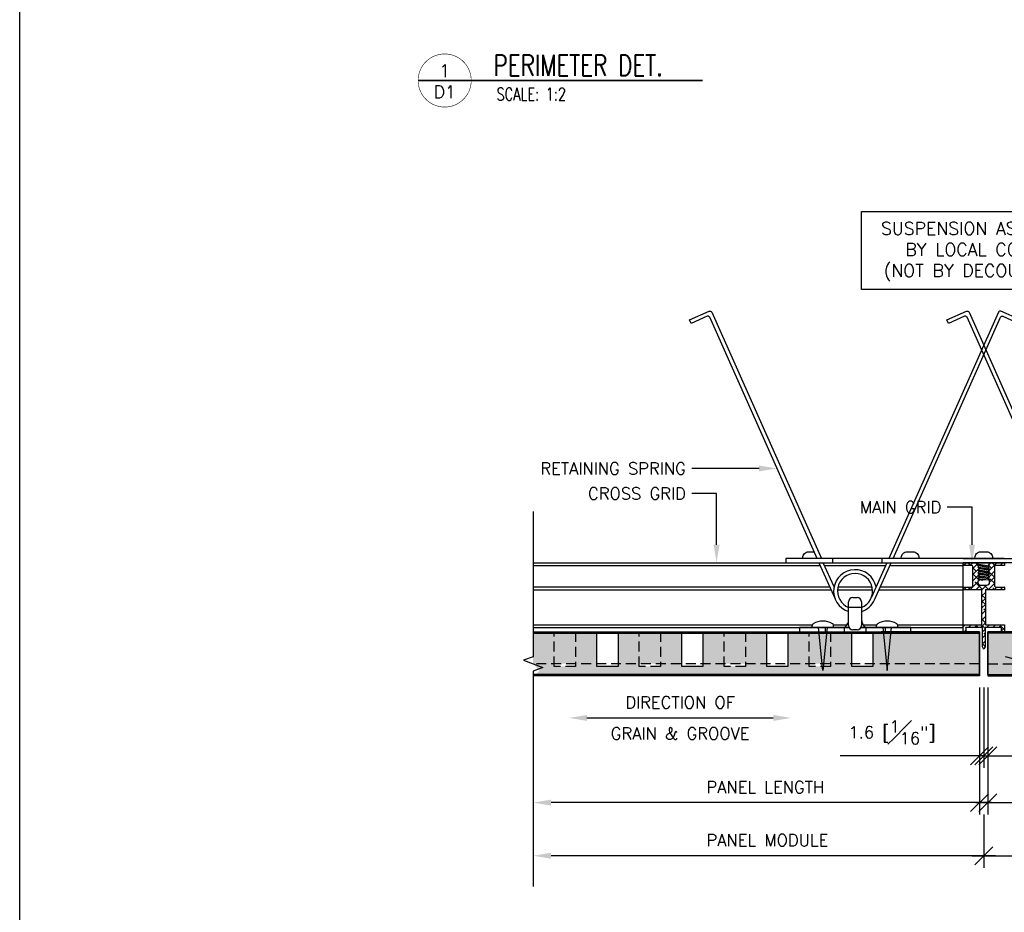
# Model space of a CAD drawing. Header units: millimetres. Extents: x 0 to 4899, y -1170 to 2118.
# Tile 6 of 18: x 279 to 650, y 454 to 790. Entities that reach past the tile are written whole.
import ezdxf
from ezdxf import colors
from ezdxf.entities.mleader import LeaderData, LeaderLine
from ezdxf.enums import TextEntityAlignment as Align
from ezdxf.math import Vec2, Vec3

# ---------------------------------------------------------------- set-up
doc = ezdxf.new("R2010")
doc.units = ezdxf.units.MM
doc.header["$LTSCALE"] = 15
doc.header["$MEASUREMENT"] = 0
doc.set_wipeout_variables(frame=1)
doc.linetypes.add('HIDDEN', pattern=[0.375, 0.25, -0.125])
for name, color, linetype in [('1-DIM', 4, 'Continuous'), ('1-MOUNT', 155, 'Continuous'), ('1-PANEL', 6, 'Continuous'), ('1-TEXT', 2, 'Continuous'), ('1-TITLE', 4, 'Continuous')]:
    doc.layers.add(name, color=color, linetype=linetype)
doc.layers.add('1-VIEWPORT', color=3, linetype='Continuous', plot=False)
doc.styles.add('ROMANS', font='romans.shx')
doc.styles.add('TEXT', font='romans.shx')
doc.dimstyles.new('WDIM 1-2', dxfattribs={"dimscale": 2.25, "dimtxt": 2, "dimasz": 3, "dimexe": 2, "dimexo": 2, "dimgap": 1.6, "dimtad": 1, "dimdec": 1, "dimzin": 3, "dimdsep": 46, "dimtxsty": 'TEXT', "dimblk": 'OBLIQUE', "dimcen": 2, "dimdle": 2, "dimclrd": 256, "dimclre": 4, "dimclrt": 2, "dimazin": 0, "dimtfac": 1, "dimtdec": 1, "dimtmove": 0, "dimatfit": 3, "dimfxl": 0, "dimfrac": 2, "dimtolj": 1, "dimtzin": 0, "dimlwd": -1, "dimlwe": -1, "dimarcsym": 0})
pattern_1 = [(37.5, (-3737.529, 1113.5515), (-0.06299336, 1.92682377), [0, -1.52, 0, -1.7, 0, -1.625]), (7.5, (-3737.529, 1113.5515), (1.7697767, 2.822146), [0, -0.82, 0, -1.37, 0, -0.525]), (327.5, (-3738.759, 1113.5515), (3.11414186, 0.00565905), [0, -0.5, 0, -1.8, 0, -2.35]), (317.5, (-3738.759, 1113.5515), (3.0061266, 0.8776756), [0, -0.25, 0, -1.18, 0, -1.35])]

# ---------------------------------------------------------------- blocks, each defined once
blk = doc.blocks.new('_OBLIQUE')
at = {"color": 0, "linetype": 'ByBlock'}
blk.add_line((-0.5, -0.5), (0.5, 0.5), dxfattribs=at)
blk = doc.blocks.new('*D227')
at = {"layer": '1-DIM', "color": 4, "transparency": 16777216}
for p, q in [((640.81, 538.88), (640.81, 508.69)), ((642.39, 538.88), (642.39, 508.69))]:
    blk.add_line(p, q, dxfattribs=at)
at = {"layer": '1-DIM', "transparency": 16777216}
for p, q in [((640.81, 513.19), (588.39, 513.19)), ((642.39, 513.19), (640.81, 513.19)), ((642.39, 513.19), (649.14, 513.19))]:
    blk.add_line(p, q, dxfattribs=at)
at = {"layer": 'DEFPOINTS', "color": 0, "transparency": 16777216}
for p in [(640.81, 543.38), (642.39, 543.38), (640.81, 513.19)]:
    blk.add_point(p, dxfattribs=at)
at = {"layer": '1-DIM', "transparency": 16777216, "xscale": 6.75, "yscale": 6.75, "zscale": 6.75}
blk.add_blockref('_OBLIQUE', (640.81, 513.19), dxfattribs=at)
at = {"layer": '1-DIM', "transparency": 16777216, "xscale": 6.75, "yscale": 6.75, "zscale": 6.75, "rotation": 180}
blk.add_blockref('_OBLIQUE', (642.39, 513.19), dxfattribs=at)
at = {"layer": '1-DIM', "color": 2, "transparency": 16777216, "insert": (607.85, 522.04), "char_height": 4.5, "attachment_point": 5, "style": 'TEXT', "bg_fill": 3, "box_fill_scale": 1.25, "bg_fill_color": 256, "bg_fill_true_color": 13158600, "bg_fill_transparency": 0}
blk.add_mtext('\\A1;1.6 [{\\H1.000000x;\\S1#16;}"]', dxfattribs=at)
blk = doc.blocks.new('*D228')
at = {"layer": '1-DIM', "color": 4, "transparency": 16777216}
for p, q in [((642.39, 538.88), (642.39, 508.69)), ((643.97, 538.88), (643.97, 508.69))]:
    blk.add_line(p, q, dxfattribs=at)
at = {"layer": '1-DIM', "transparency": 16777216}
for p, q in [((642.39, 513.19), (635.64, 513.19)), ((642.39, 513.19), (643.97, 513.19)), ((643.97, 513.19), (696.38, 513.19))]:
    blk.add_line(p, q, dxfattribs=at)
at = {"layer": 'DEFPOINTS', "color": 0, "transparency": 16777216}
for p in [(642.39, 543.38), (643.97, 543.38), (643.97, 513.19)]:
    blk.add_point(p, dxfattribs=at)
at = {"layer": '1-DIM', "transparency": 16777216, "xscale": 6.75, "yscale": 6.75, "zscale": 6.75}
blk.add_blockref('_OBLIQUE', (642.39, 513.19), dxfattribs=at)
at = {"layer": '1-DIM', "transparency": 16777216, "xscale": 6.75, "yscale": 6.75, "zscale": 6.75, "rotation": 180}
blk.add_blockref('_OBLIQUE', (643.97, 513.19), dxfattribs=at)
at = {"layer": '1-DIM', "color": 2, "transparency": 16777216, "insert": (676.93, 522.04), "char_height": 4.5, "attachment_point": 5, "style": 'TEXT', "bg_fill": 3, "box_fill_scale": 1.25, "bg_fill_color": 256, "bg_fill_true_color": 13158600, "bg_fill_transparency": 0}
blk.add_mtext('\\A1;1.6 [{\\H1.000000x;\\S1#16;}"]', dxfattribs=at)
blk = doc.blocks.new('*D229')
at = {"layer": '1-DIM', "color": 4, "transparency": 16777216}
for p, q in [((643.97, 538.88), (643.97, 491.08)), ((809.46, 500.03), (809.46, 500.08))]:
    blk.add_line(p, q, dxfattribs=at)
at = {"layer": '1-DIM', "transparency": 16777216}
blk.add_line((639.47, 495.58), (802.71, 495.58), dxfattribs=at)
blk.add_solid([(802.71, 496.7), (802.71, 494.45), (809.46, 495.58)], dxfattribs=at)
at = {"layer": 'DEFPOINTS', "color": 0, "transparency": 16777216}
for p in [(643.97, 543.38), (809.46, 495.58), (809.46, 495.53)]:
    blk.add_point(p, dxfattribs=at)
at = {"layer": '1-DIM', "transparency": 16777216, "xscale": 6.75, "yscale": 6.75, "zscale": 6.75, "rotation": 180}
blk.add_blockref('_OBLIQUE', (643.97, 495.58), dxfattribs=at)
at = {"layer": '1-DIM', "color": 2, "transparency": 16777216, "insert": (723.34, 501.43), "char_height": 4.5, "attachment_point": 5, "style": 'TEXT', "bg_fill": 3, "box_fill_scale": 1.25, "bg_fill_color": 256, "bg_fill_true_color": 13158600, "bg_fill_transparency": 0}
blk.add_mtext('\\A1;PANEL LENGTH', dxfattribs=at)
blk = doc.blocks.new('*D230')
at = {"layer": '1-DIM', "color": 4, "transparency": 16777216}
for p, q in [((642.39, 491.08), (642.39, 471.08)), ((809.46, 473.03), (809.46, 471.08))]:
    blk.add_line(p, q, dxfattribs=at)
at = {"layer": '1-DIM', "transparency": 16777216}
blk.add_line((637.89, 475.58), (802.71, 475.58), dxfattribs=at)
blk.add_solid([(802.71, 476.7), (802.71, 474.45), (809.46, 475.58)], dxfattribs=at)
at = {"layer": 'DEFPOINTS', "color": 0, "transparency": 16777216}
for p in [(642.39, 495.58), (809.46, 477.53), (809.46, 475.58)]:
    blk.add_point(p, dxfattribs=at)
at = {"layer": '1-DIM', "transparency": 16777216, "xscale": 6.75, "yscale": 6.75, "zscale": 6.75, "rotation": 180}
blk.add_blockref('_OBLIQUE', (642.39, 475.58), dxfattribs=at)
at = {"layer": '1-DIM', "color": 2, "transparency": 16777216, "insert": (722.55, 481.43), "char_height": 4.5, "attachment_point": 5, "style": 'TEXT', "bg_fill": 3, "box_fill_scale": 1.25, "bg_fill_color": 256, "bg_fill_true_color": 13158600, "bg_fill_transparency": 0}
blk.add_mtext('\\A1;PANEL MODULE', dxfattribs=at)
blk = doc.blocks.new('*D231')
at = {"layer": '1-DIM', "color": 4, "transparency": 16777216}
for p, q in [((640.81, 538.88), (640.81, 491.08)), ((472.75, 500.03), (472.75, 500.08))]:
    blk.add_line(p, q, dxfattribs=at)
at = {"layer": '1-DIM', "transparency": 16777216}
blk.add_line((645.31, 495.58), (479.5, 495.58), dxfattribs=at)
blk.add_solid([(479.5, 496.7), (479.5, 494.45), (472.75, 495.58)], dxfattribs=at)
at = {"layer": 'DEFPOINTS', "color": 0, "transparency": 16777216}
for p in [(640.81, 543.38), (472.75, 495.58), (472.75, 495.53)]:
    blk.add_point(p, dxfattribs=at)
at = {"layer": '1-DIM', "transparency": 16777216, "xscale": 6.75, "yscale": 6.75, "zscale": 6.75}
blk.add_blockref('_OBLIQUE', (640.81, 495.58), dxfattribs=at)
at = {"layer": '1-DIM', "color": 2, "transparency": 16777216, "insert": (560.15, 501.43), "char_height": 4.5, "attachment_point": 5, "style": 'TEXT', "bg_fill": 3, "box_fill_scale": 1.25, "bg_fill_color": 256, "bg_fill_true_color": 13158600, "bg_fill_transparency": 0}
blk.add_mtext('\\A1;PANEL LENGTH', dxfattribs=at)
blk = doc.blocks.new('*D232')
at = {"layer": '1-DIM', "color": 4, "transparency": 16777216}
for p, q in [((642.39, 491.08), (642.39, 471.08)), ((472.75, 473.03), (472.75, 471.08))]:
    blk.add_line(p, q, dxfattribs=at)
at = {"layer": '1-DIM', "transparency": 16777216}
blk.add_line((646.89, 475.58), (479.5, 475.58), dxfattribs=at)
blk.add_solid([(479.5, 476.7), (479.5, 474.45), (472.75, 475.58)], dxfattribs=at)
at = {"layer": 'DEFPOINTS', "color": 0, "transparency": 16777216}
for p in [(642.39, 495.58), (472.75, 477.53), (472.75, 475.58)]:
    blk.add_point(p, dxfattribs=at)
at = {"layer": '1-DIM', "transparency": 16777216, "xscale": 6.75, "yscale": 6.75, "zscale": 6.75}
blk.add_blockref('_OBLIQUE', (642.39, 475.58), dxfattribs=at)
at = {"layer": '1-DIM', "color": 2, "transparency": 16777216, "insert": (560.94, 481.43), "char_height": 4.5, "attachment_point": 5, "style": 'TEXT', "bg_fill": 3, "box_fill_scale": 1.25, "bg_fill_color": 256, "bg_fill_true_color": 13158600, "bg_fill_transparency": 0}
blk.add_mtext('\\A1;PANEL MODULE', dxfattribs=at)
blk = doc.blocks.new('*U157')
at = {"layer": '1-TEXT', "color": 2, "style": 'TEXT'}
blk.add_attdef('VIEWNAME', (0.89, 0.061), '', height=0.25, dxfattribs=at)
at = {"layer": '1-TEXT', "style": 'TEXT'}
for tag, p in [('NOTE1', (0.926, -0.281)), ('NOTE2', (0.926, -0.463)), ('NOTE3', (0.926, -0.655)), ('NOTE4', (0.926, -0.832))]:
    blk.add_attdef(tag, p, '', height=0.125, dxfattribs=at)
blk.add_wipeout([(0.314, 0.314), (0.236, 0.304), (0.163, 0.275), (0.099, 0.229), (0.049, 0.168), (0.015, 0.097), (0.001, 0.02), (0.006, -0.059), (0.03, -0.134), (0.072, -0.2), (0.13, -0.254), (0.199, -0.292), (0.275, -0.312), (0.354, -0.312), (0.43, -0.292), (0.499, -0.254), (0.556, -0.2), (0.599, -0.134), (0.623, -0.059), (0.628, 0.02), (0.613, 0.097), (0.58, 0.168), (0.529, 0.229), (0.466, 0.275), (0.392, 0.304)])
at = {"layer": '1-TITLE', "const_width": 0.00651}
blk.add_lwpolyline([(0, 0, 1), (0.628, 0, 0.414214), (0.314, 0.314, 0.414214), (0, 0, 2.926408)], format="xyb", dxfattribs=at)
at = {"layer": '1-TITLE', "const_width": 0.02}
blk.add_lwpolyline([(0, 0), (3.365, 0)], dxfattribs=at)
at = {"layer": '1-TEXT', "style": 'TEXT'}
for tag, p in [('DETAIL#', (0.301, 0.094)), ('SHEET#', (0.306, -0.207))]:
    blk.add_attdef(tag, text='', height=0.125, dxfattribs=at).set_placement(p, align=Align.CENTER)
blk = doc.blocks.new('S-5878_R1')
at = {"layer": '1-MOUNT'}
h = blk.add_hatch(dxfattribs=at)
h.set_pattern_fill('ANSI38', color=1, scale=0.5, style=0)
h.set_pattern_definition([(45, (-49.94745, -29.701895), (-0.044194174, 0.044194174), []), (135, (-49.94745, -29.701895), (-0.13258252, 0.044194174), [0.15625, -0.09375])])
h.paths.add_polyline_path([(0.025, 0.614), (0.301, 0.614), (0.301, 0.654), (0.177, 0.654, -0.414214), (0.157, 0.674), (0.157, 0.948, -0.414214), (0.177, 0.968), (0.301, 0.968), (0.301, 1.008), (0.157, 1.008), (0.099, 1.008), (0.07, 0.975), (0.086, 0.966), (0.063, 0.951), (0.063, 0.94), (0.086, 0.925), (0.063, 0.909), (0.063, 0.899), (0.086, 0.883), (0.063, 0.867), (0.063, 0.857), (0.086, 0.841), (0.063, 0.826), (0.063, 0.815), (0.086, 0.8), (0.063, 0.784), (0.063, 0.774), (0.086, 0.758), (0.086, 0.72, -0.414214), (0.046, 0.681), (-0.046, 0.681, -0.414214), (-0.086, 0.72), (-0.086, 0.737), (-0.063, 0.753), (-0.063, 0.763), (-0.086, 0.779), (-0.063, 0.794), (-0.063, 0.805), (-0.086, 0.82), (-0.063, 0.836), (-0.063, 0.846), (-0.086, 0.862), (-0.063, 0.878), (-0.063, 0.888), (-0.086, 0.904), (-0.063, 0.919), (-0.063, 0.93), (-0.086, 0.945), (-0.073, 0.953), (-0.12, 1.008), (-0.157, 1.008), (-0.301, 1.008), (-0.301, 0.968), (-0.177, 0.968, -0.414214), (-0.157, 0.948), (-0.157, 0.674, -0.414214), (-0.177, 0.654), (-0.301, 0.654), (-0.301, 0.614), (-0.025, 0.614), (-0.025, 0.103), (-0.301, 0.103), (-0.301, 0), (-0.26, 0), (-0.26, 0.063), (-0.02, 0.063), (-0.02, -0.219), (-0.002, -0.25), (0.002, -0.25), (0.02, -0.219), (0.02, 0.063), (0.26, 0.063), (0.26, 0), (0.301, 0), (0.301, 0.103), (0.025, 0.103)])
blk.add_lwpolyline([(0.07, 0.975), (0.099, 1.008), (0.157, 1.008), (0.301, 1.008), (0.301, 0.968), (0.177, 0.968, 0.414214), (0.157, 0.948), (0.157, 0.674, 0.414214), (0.177, 0.654), (0.301, 0.654), (0.301, 0.614), (0.025, 0.614), (0.025, 0.103), (0.301, 0.103), (0.301, 0), (0.26, 0), (0.26, 0.063), (0.02, 0.063), (0.02, -0.219), (0.002, -0.25), (-0.002, -0.25), (0.002, -0.25), (-0.002, -0.25), (-0.02, -0.219), (-0.02, 0.063), (-0.26, 0.063), (-0.26, 0), (-0.301, 0), (-0.301, 0.103), (-0.025, 0.103), (-0.025, 0.614), (-0.301, 0.614), (-0.301, 0.654), (-0.177, 0.654, 0.414214), (-0.157, 0.674), (-0.157, 0.948, 0.414214), (-0.177, 0.968), (-0.301, 0.968), (-0.301, 1.008), (-0.157, 1.008), (-0.12, 1.008), (-0.073, 0.953), (-0.086, 0.945), (-0.063, 0.93), (-0.063, 0.919), (-0.086, 0.904), (-0.063, 0.888), (-0.063, 0.878), (-0.086, 0.862), (-0.063, 0.846), (-0.063, 0.836), (-0.086, 0.82), (-0.063, 0.805), (-0.063, 0.794), (-0.086, 0.779), (-0.063, 0.763), (-0.063, 0.753), (-0.086, 0.737), (-0.086, 0.72, 0.414214), (-0.046, 0.681), (0.046, 0.681, 0.414214), (0.086, 0.72), (0.086, 0.758), (0.063, 0.774), (0.063, 0.784), (0.086, 0.8), (0.063, 0.815), (0.063, 0.826), (0.086, 0.841), (0.063, 0.857), (0.063, 0.867), (0.086, 0.883), (0.063, 0.899), (0.063, 0.909), (0.086, 0.925), (0.063, 0.94), (0.063, 0.951), (0.086, 0.966)], format="xyb", close=True, dxfattribs=at)
blk = doc.blocks.new('*D246')
at = {"layer": '1-DIM', "transparency": 16777216}
blk.add_line((493, 527.48), (563.16, 527.48), dxfattribs=at)
for points in [[(493, 528.6), (493, 526.35), (486.25, 527.48)], [(563.16, 528.6), (563.16, 526.35), (569.91, 527.48)]]:
    blk.add_solid(points, dxfattribs=at)
at = {"layer": 'DEFPOINTS', "color": 0, "transparency": 16777216}
for p in [(486.25, 527.48), (569.91, 527.48), (569.91, 527.48)]:
    blk.add_point(p, dxfattribs=at)
at = {"layer": '1-DIM', "color": 2, "transparency": 16777216, "char_height": 4.5, "attachment_point": 5, "style": 'TEXT', "bg_fill": 3, "box_fill_scale": 1.25, "bg_fill_color": 256, "bg_fill_true_color": 13158600, "bg_fill_transparency": 0}
for s, insert in [('\\A1;DIRECTION OF', (528.08, 533.33)), ('\\A1;GRAIN & GROOVE', (528.08, 521.63))]:
    blk.add_mtext(s, dxfattribs=dict(at, insert=insert))

msp = doc.modelspace()

# ---------------------------------------------------------------- linework, layer by layer
at = {"layer": '1-MOUNT'}
for p, q in [((472.75, 585.9), (634.63, 585.9)), ((580.36, 585.9), (586.4, 572.35)), ((586.03, 576.78), (581.97, 585.9)), ((585.63, 585.9), (585.63, 587.51)), ((605.9, 585.87), (600.15, 572.94)), ((601.31, 571.95), (607.52, 585.9)), ((604.18, 585.9), (604.18, 587.51)), ((634.63, 559.88), (634.63, 585.9)), ((472.75, 584.86), (580.83, 584.86)), ((582.43, 584.86), (605.45, 584.86)), ((582.43, 584.86), (605.45, 584.86)), ((607.06, 584.86), (634.63, 584.86)), ((639.69, 585.43), (644.51, 584.76)), ((639.99, 585.08), (644.01, 584.42)), ((640.18, 584.28), (644.51, 583.69)), ((640.18, 583.21), (644.51, 582.61)), ((640.18, 582.13), (644.51, 581.54)), ((644.01, 584.15), (640.26, 584.77)), ((640.76, 583.88), (644.01, 583.34)), ((644.01, 583.07), (640.76, 583.61)), ((640.76, 582.81), (644.01, 582.27)), ((644.01, 582), (640.76, 582.54)), ((640.18, 581.06), (644.51, 580.46)), ((640.18, 579.98), (644.2, 579.43)), ((640.76, 581.73), (644.01, 581.19)), ((644.01, 580.92), (640.76, 581.46)), ((640.76, 580.65), (644.01, 580.12)), ((644.01, 579.85), (640.76, 580.39)), ((640.76, 579.58), (642.11, 579.36)), ((644.59, 579.44), (640.76, 579.31)), ((472.75, 576.77), (584.43, 576.77)), ((472.75, 575.74), (584.89, 575.74)), ((587.36, 575.74), (600.52, 575.74)), ((587.36, 575.74), (600.52, 575.74)), ((587.53, 576.77), (600.36, 576.77)), ((587.53, 576.77), (600.36, 576.77)), ((602.99, 575.74), (634.63, 575.74)), ((603.46, 576.77), (634.63, 576.77)), ((591.52, 562.3), (591.52, 571.17)), ((593.13, 572.79), (594.75, 572.79)), ((596.36, 571.17), (596.36, 562.3)), ((596.36, 569.09), (591.52, 569.09)), ((472.75, 562.55), (577.87, 562.55)), ((472.75, 561.51), (591.73, 561.51)), ((473.9, 559.9), (634.62, 559.9)), ((591.74, 561.5), (572.97, 561.5)), ((572.97, 561.5), (572.97, 559.88)), ((577.81, 561.5), (577.81, 562.26)), ((581.84, 545.37), (580.23, 561.5)), ((583.46, 561.5), (581.84, 545.37)), ((582.65, 561.5), (582.65, 559.88)), ((585.82, 562.55), (590.96, 562.55)), ((585.88, 561.5), (585.88, 562.26)), ((589.91, 559.88), (589.91, 561.5)), ((594.75, 560.69), (593.13, 560.69)), ((614.91, 561.5), (596.14, 561.5)), ((596.15, 561.51), (634.63, 561.51)), ((596.92, 562.55), (602.01, 562.55)), ((597.97, 561.5), (597.97, 559.88)), ((602.01, 561.5), (602.01, 562.26)), ((604.43, 561.5), (606.04, 545.37)), ((605.23, 561.5), (605.23, 559.88)), ((606.04, 545.37), (607.65, 561.5)), ((610.02, 562.55), (634.63, 562.55)), ((610.07, 561.5), (610.07, 562.26)), ((614.91, 559.88), (614.91, 561.5))]:
    msp.add_line(p, q, dxfattribs=at)
for points in [[(579.65, 587.51), (539.23, 678.31, 0.414214), (538.26, 678.68), (532.23, 676), (531.63, 677.34), (539, 680.62, -0.414214), (539.97, 680.24), (581.25, 587.51)], [(608.24, 587.51), (648.66, 678.31, -0.414214), (649.62, 678.68), (655.65, 676), (656.25, 677.34), (648.88, 680.62, 0.414214), (647.91, 680.24), (606.63, 587.51)], [(676.54, 587.51), (636.12, 678.31, 0.414214), (635.15, 678.68), (629.12, 676), (628.53, 677.34), (635.89, 680.62, -0.414214), (636.86, 680.24), (678.14, 587.51)], [(574.26, 587.51), (574.26, 587.79, -0.414214), (576.46, 589.99), (578.46, 589.99), (578.46, 589.99)]]:
    msp.add_lwpolyline(points, format="xyb", dxfattribs=at)
for points in [[(611.36, 587.51), (611.36, 587.79, -0.414214), (613.56, 589.99), (615.76, 589.99, -0.414214), (617.97, 587.79), (617.97, 587.51)], [(639.08, 587.51), (639.08, 587.79, -0.414214), (641.29, 589.99), (643.49, 589.99, -0.414214), (645.69, 587.79), (645.69, 587.51)]]:
    msp.add_lwpolyline(points, format="xyb", close=True, dxfattribs=at)
for points in [[(650.15, 587.51), (567.89, 587.51), (567.89, 585.9), (650.15, 585.9)], [(634.63, 587.51), (716.89, 587.51), (716.89, 585.9), (634.63, 585.9)]]:
    msp.add_lwpolyline(points, dxfattribs=at)
for centre, radius, start, end in [((593.94, 575.23), 8.06, 11.1005, 252.5424), ((593.94, 575.23), 6.6, 291.5102, 248.4898), ((593.13, 571.17), 1.61, 90, 180), ((594.75, 571.17), 1.61, 0, 90), ((593.94, 575.23), 8.06, 287.4576, 336.0037), ((581.84, 556.59), 7.33, 60.3404, 119.6596), ((588, 564.46), 3.53, 302.8167, 2.7799), ((599.89, 564.46), 3.53, 177.2201, 237.1833), ((606.04, 556.59), 7.33, 60.3404, 119.6596), ((578.62, 562.26), 0.806, 119.6596, 180), ((585.07, 562.26), 0.806, 0, 60.3404), ((593.13, 562.3), 1.61, 180, 270), ((594.75, 562.3), 1.61, 270, 0), ((602.81, 562.26), 0.806, 119.6596, 180), ((609.26, 562.26), 0.806, 0, 60.3404)]:
    msp.add_arc(centre, radius, start, end, dxfattribs=at)
at = {"layer": '1-PANEL'}
for p, q in [((472.75, 559.88), (640.81, 559.88)), ((472.75, 559.88), (640.81, 559.88)), ((472.75, 559.88), (480.72, 559.88)), ((476.1, 559.88), (640.81, 559.88)), ((476.49, 559.88), (640.81, 559.88)), ((483.72, 559.88), (493.42, 559.88)), ((496.42, 559.88), (506.12, 559.88)), ((509.12, 559.88), (518.82, 559.88)), ((521.82, 559.88), (531.52, 559.88)), ((534.52, 559.88), (544.22, 559.88)), ((547.22, 559.88), (556.92, 559.88)), ((559.92, 559.88), (569.62, 559.88)), ((572.62, 559.88), (582.32, 559.88)), ((585.32, 559.88), (594.22, 559.88)), ((597.22, 559.88), (606.92, 559.88)), ((640.81, 559.88), (603.81, 559.88)), ((606.97, 559.88), (640.81, 559.88)), ((609.92, 559.88), (619.62, 559.88)), ((622.62, 559.88), (632.32, 559.88)), ((635.32, 559.88), (640.81, 559.88)), ((677.81, 559.88), (643.97, 559.88)), ((643.97, 559.88), (680.97, 559.88)), ((808.29, 559.88), (643.97, 559.88)), ((808.67, 559.88), (643.97, 559.88))]:
    msp.add_line(p, q, dxfattribs=at)
at = {"layer": '1-PANEL', "color": 1, "linetype": 'HIDDEN'}
for p, q in [((640.81, 547.88), (472.8, 547.88)), ((643.97, 547.88), (806.4, 547.88))]:
    msp.add_line(p, q, dxfattribs=at)
at = {"layer": '1-PANEL'}
for points in [[(472.75, 559.88), (640.81, 559.88), (640.81, 553.13)], [(504.69, 559.88), (504.69, 546.88), (496.69, 546.88), (496.69, 559.88), (504.69, 559.88)], [(536.69, 559.88), (536.69, 546.88), (528.69, 546.88), (528.69, 559.88), (536.69, 559.88)], [(568.69, 559.88), (568.69, 546.88), (560.69, 546.88), (560.69, 559.88), (568.69, 559.88)], [(600.69, 559.88), (600.69, 546.88), (592.69, 546.88), (592.69, 559.88), (600.69, 559.88)], [(809.42, 559.88), (643.97, 559.88), (643.97, 553.13)], [(472.75, 559.38), (640.81, 559.38), (640.81, 553.13)], [(809.42, 559.38), (643.97, 559.38), (643.97, 553.13)]]:
    msp.add_lwpolyline(points, dxfattribs=at)
at = {"layer": '1-PANEL', "linetype": 'HIDDEN'}
for points in [[(488.69, 559.88), (488.69, 546.88), (480.69, 546.88), (480.69, 559.88), (488.69, 559.88)], [(520.69, 559.88), (520.69, 546.88), (512.69, 546.88), (512.69, 559.88), (520.69, 559.88)], [(552.69, 559.88), (552.69, 546.88), (544.69, 546.88), (544.69, 559.88), (552.69, 559.88)], [(584.69, 559.88), (584.69, 546.88), (576.69, 546.88), (576.69, 559.88), (584.69, 559.88)]]:
    msp.add_lwpolyline(points, dxfattribs=at)
at = {"layer": '1-TEXT'}
msp.add_lwpolyline([(596.36, 718.1), (683.95, 718.1), (683.95, 688.72), (596.36, 688.72)], close=True, dxfattribs=at)
at = {"layer": '1-VIEWPORT'}
msp.add_lwpolyline([(279.4, 1170), (1779.37, 1170), (1779.37, 0), (279.4, 0)], close=True, dxfattribs=at)

# ---------------------------------------------------------------- block references
at = {"layer": '1-MOUNT', "color": 1, "xscale": 25.8064000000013, "yscale": 25.8064000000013, "zscale": 25.8064000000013}
msp.add_blockref('S-5878_R1', (642.39, 559.88), dxfattribs=at)

# ---------------------------------------------------------------- texts
at = {"layer": '1-TEXT', "insert": (640.35, 703.04), "char_height": 4.7625, "width": 88.9, "attachment_point": 5, "style": 'ROMANS'}
msp.add_mtext("SUSPENSION AS REQ'D\\PBY LOCAL CODES\\P(NOT BY DECOUSTICS)", dxfattribs=at)

# ---------------------------------------------------------------- leaders
at = {"layer": '1-TEXT'}
ml = msp.add_multileader_mtext('Standard', dxfattribs=at)
ml.set_content('RETAINING SPRING', color=256, style='TEXT')
ml.set_leader_properties(color=4, linetype='ByLayer', lineweight=-1)
ml.build(insert=Vec2(0, 0))
ml.multileader.update_dxf_attribs({"dogleg_length": 0.36, "arrow_head_size": 6.75, "scale": 2.25})
ctx = ml.context
ctx.base_point, ctx.scale, ctx.char_height, ctx.arrow_head_size, ctx.landing_gap_size, ctx.plane_origin = Vec3(467.56, 621.39), 2.25, 4.5, 6.75, 2.25, Vec3(540.73, 613.91)
ctx.text_align_type = 2
notes = []
notes.append((ctx, [(0, (1, 1, 0), (537.95, 621.39), (-1, 0), 5.46, [(0, [(564.56, 621.39)], 0, [])])]))
ctx.mtext.insert, ctx.mtext.width, ctx.mtext.alignment, ctx.mtext.flow_direction = Vec3(530.24, 623.64), 66.0364, 3, 5
ml = msp.add_multileader_mtext('Standard', dxfattribs=at)
ml.set_content('CROSS GRID', color=256, style='TEXT')
ml.set_leader_properties(color=4, linetype='ByLayer', lineweight=-1)
ml.build(insert=Vec2(0, 0))
ml.multileader.update_dxf_attribs({"dogleg_length": 0.36, "arrow_head_size": 6.75, "scale": 2.25})
ctx = ml.context
ctx.base_point, ctx.scale, ctx.char_height, ctx.arrow_head_size, ctx.landing_gap_size, ctx.plane_origin = Vec3(487.27, 611.95), 2.25, 4.5, 6.75, 2.25, Vec3(547.8, 604.46)
ctx.text_align_type = 2
notes.append((ctx, [(0, (1, 1, 0), (541.8, 611.95), (-1, 0), 9.32, [(0, [(541.8, 585.9)], 0, [])])]))
ctx.mtext.insert, ctx.mtext.width, ctx.mtext.alignment, ctx.mtext.flow_direction = Vec3(530.24, 614.2), 66.0364, 3, 5
ml = msp.add_multileader_mtext('Standard', dxfattribs=at)
ml.set_content('MAIN GRID', color=256, style='TEXT')
ml.set_leader_properties(color=4, linetype='ByLayer', lineweight=-1)
ml.build(insert=Vec2(0, 0))
ml.multileader.update_dxf_attribs({"dogleg_length": 0.36, "arrow_head_size": 6.75, "scale": 2.25})
ctx = ml.context
ctx.base_point, ctx.scale, ctx.char_height, ctx.arrow_head_size, ctx.landing_gap_size, ctx.plane_origin = Vec3(590.52, 606.82), 2.25, 4.5, 6.75, 2.25, Vec3(643.97, 611)
ctx.text_align_type = 2
notes.append((ctx, [(0, (1, 1, 0), (637.98, 606.82), (-1, 0), 9.32, [(0, [(637.98, 585.9)], 0, [])])]))
ctx.mtext.insert, ctx.mtext.width, ctx.mtext.alignment, ctx.mtext.flow_direction = Vec3(626.41, 609.07), 66.0364, 3, 5
for ctx, leaders in notes:
    for number, flags, end, landing, length, lines in leaders:
        leader = LeaderData()
        leader.index, (leader.has_last_leader_line, leader.has_dogleg_vector, leader.attachment_direction) = number, flags
        leader.last_leader_point, leader.dogleg_vector, leader.dogleg_length = Vec3(end), Vec3(landing), length
        for number, points, colour, breaks in lines:
            line = LeaderLine()
            line.index, line.vertices, line.color, line.breaks = number, Vec3.list(points), colors.encode_raw_color(colour), breaks
            leader.lines.append(line)
        ctx.leaders.append(leader)

# ---------------------------------------------------------------- next in the draw order: block references
at = {"layer": '1-TITLE'}
ref = msp.add_blockref('*U157', (429.42, 767.47), dxfattribs=dict(at, xscale=31.85598356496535, yscale=31.85598356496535, zscale=31.85598356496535))
ref.add_attrib('VIEWNAME', 'PERIMETER DET.', (457.78, 769.23), dxfattribs={"color": 2, "height": 7.9374, "style": 'TEXT', "width": 0.75})
ref.add_attrib('DETAIL#', '1', dxfattribs={"color": 2, "height": 4.76, "style": 'TEXT'}).set_placement((439.43, 771.12), align=Align.MIDDLE_CENTER)
ref.add_attrib('SHEET#', 'D1', dxfattribs={"color": 2, "height": 4.762, "style": 'TEXT'}).set_placement((439.43, 763.16), align=Align.MIDDLE_CENTER)
ref.add_attrib('NOTE1', 'SCALE: 1:2', dxfattribs={"color": 2, "height": 4.762, "style": 'TEXT', "width": 0.75}).set_placement((458.93, 758.53), align=Align.BOTTOM_LEFT)

# ---------------------------------------------------------------- next in the draw order: dimensions: what is measured, and where the dimension line sits
at = {"layer": '1-DIM'}
dim = msp.add_linear_dim(base=(640.81, 513.19), p1=(642.39, 543.38), p2=(640.81, 543.38), angle=180, dimstyle='WDIM 1-2', dxfattribs=at)
dim.commit()
dim.dimension.update_dxf_attribs({"geometry": '*D227', "text_midpoint": (607.85, 522.04)})

# ---------------------------------------------------------------- next in the draw order: dimensions: what is measured, and where the dimension line sits
dim = msp.add_linear_dim(base=(643.97, 513.19), p1=(642.39, 543.38), p2=(643.97, 543.38), dimstyle='WDIM 1-2', dxfattribs=at)
dim.commit()
dim.dimension.update_dxf_attribs({"geometry": '*D228', "text_midpoint": (676.93, 522.04)})

# ---------------------------------------------------------------- next in the draw order: dimensions: what is measured, and where the dimension line sits
dim = msp.add_linear_dim(base=(809.46, 495.58), p1=(643.97, 543.38), p2=(809.46, 495.53), text='PANEL LENGTH', dimstyle='WDIM 1-2', override={"dimblk1": 'OBLIQUE', "dimsah": 1}, dxfattribs=at)
dim.commit()
dim.dimension.update_dxf_attribs({"geometry": '*D229', "text_midpoint": (723.34, 501.43)})

# ---------------------------------------------------------------- next in the draw order: dimensions: what is measured, and where the dimension line sits
dim = msp.add_linear_dim(base=(809.46, 475.58), p1=(642.39, 495.58), p2=(809.46, 477.53), text='PANEL MODULE', dimstyle='WDIM 1-2', override={"dimblk1": 'OBLIQUE', "dimsah": 1}, dxfattribs=at)
dim.commit()
dim.dimension.update_dxf_attribs({"geometry": '*D230', "text_midpoint": (722.55, 481.43)})

# ---------------------------------------------------------------- next in the draw order: dimensions: what is measured, and where the dimension line sits
dim = msp.add_linear_dim(base=(472.75, 495.58), p1=(640.81, 543.38), p2=(472.75, 495.53), angle=180, text='PANEL LENGTH', dimstyle='WDIM 1-2', override={"dimblk1": 'OBLIQUE', "dimsah": 1}, dxfattribs=at)
dim.commit()
dim.dimension.update_dxf_attribs({"geometry": '*D231', "text_midpoint": (560.15, 501.43)})

# ---------------------------------------------------------------- next in the draw order: hatches: boundary and pattern name
at = {"layer": '1-PANEL'}
h = msp.add_hatch(dxfattribs=at)
h.set_pattern_fill('AR-SAND', color=8)
h.set_pattern_definition(pattern_1)
h.paths.add_polyline_path([(584.69, 559.38), (592.69, 559.38), (592.69, 547.88), (584.69, 547.88)])
h.paths.add_polyline_path([(576.69, 559.38), (584.69, 559.38), (584.69, 547.88), (576.69, 547.88)])
h.paths.add_polyline_path([(568.69, 559.38), (576.69, 559.38), (576.69, 547.88), (568.69, 547.88)])
h.paths.add_polyline_path([(552.69, 559.38), (560.69, 559.38), (560.69, 547.88), (552.69, 547.88)])
h.paths.add_polyline_path([(544.69, 559.38), (552.69, 559.38), (552.69, 547.88), (544.69, 547.88)])
h.paths.add_polyline_path([(536.69, 559.38), (544.69, 559.38), (544.69, 547.88), (536.69, 547.88)])
h.paths.add_polyline_path([(520.69, 559.38), (528.69, 559.38), (528.69, 547.88), (520.69, 547.88)])
h.paths.add_polyline_path([(512.69, 559.38), (520.69, 559.38), (520.69, 547.88), (512.69, 547.88)])
h.paths.add_polyline_path([(504.69, 559.38), (512.69, 559.38), (512.69, 547.88), (504.69, 547.88)])
h.paths.add_polyline_path([(488.69, 559.38), (496.69, 559.38), (496.69, 547.88), (488.69, 547.88)])
h.paths.add_polyline_path([(480.69, 559.38), (488.69, 559.38), (488.69, 547.88), (480.69, 547.88)])
h.paths.add_polyline_path([(472.69, 559.38), (480.69, 559.38), (480.69, 547.88), (472.69, 547.88)])
h.paths.add_polyline_path([(640.81, 550.13), (630.89, 550.13), (640.81, 550.13), (640.81, 559.38), (600.69, 559.38), (600.69, 547.88), (640.81, 547.88)])
h.paths.add_polyline_path([(472.69, 547.88), (475.13, 545.24), (473.77, 543.88), (640.81, 543.88), (640.81, 547.88), (600.69, 547.88), (600.69, 546.88), (592.69, 546.88), (592.69, 547.88), (584.69, 547.88), (584.69, 546.88), (576.69, 546.88), (576.69, 547.88), (568.69, 547.88), (568.69, 546.88), (560.69, 546.88), (560.69, 547.88), (552.69, 547.88), (552.69, 546.88), (544.69, 546.88), (544.69, 547.88), (536.69, 547.88), (536.69, 546.88), (528.69, 546.88), (528.69, 547.88), (520.69, 547.88), (520.69, 546.88), (512.69, 546.88), (512.69, 547.88), (504.69, 547.88), (504.69, 546.88), (496.69, 546.88), (496.69, 547.88), (488.69, 547.88), (488.69, 546.88), (480.69, 546.88), (480.69, 547.88)])
h = msp.add_hatch(dxfattribs=at)
h.set_pattern_fill('AR-SAND', color=8)
h.set_pattern_definition(pattern_1)
h.paths.add_polyline_path([(700.09, 559.38), (692.09, 559.38), (692.09, 547.88), (700.09, 547.88)])
h.paths.add_polyline_path([(708.09, 559.38), (700.09, 559.38), (700.09, 547.88), (708.09, 547.88)])
h.paths.add_polyline_path([(716.09, 559.38), (708.09, 559.38), (708.09, 547.88), (716.09, 547.88)])
h.paths.add_polyline_path([(732.09, 559.38), (724.09, 559.38), (724.09, 547.88), (732.09, 547.88)])
h.paths.add_polyline_path([(740.09, 559.38), (732.09, 559.38), (732.09, 547.88), (740.09, 547.88)])
h.paths.add_polyline_path([(748.09, 559.38), (740.09, 559.38), (740.09, 547.88), (748.09, 547.88)])
h.paths.add_polyline_path([(764.09, 559.38), (756.09, 559.38), (756.09, 547.88), (764.09, 547.88)])
h.paths.add_polyline_path([(772.09, 559.38), (764.09, 559.38), (764.09, 547.88), (772.09, 547.88)])
h.paths.add_polyline_path([(780.09, 559.38), (772.09, 559.38), (772.09, 547.88), (780.09, 547.88)])
h.paths.add_polyline_path([(796.09, 559.38), (788.09, 559.38), (788.09, 547.88), (796.09, 547.88)])
h.paths.add_polyline_path([(804.09, 559.38), (796.09, 559.38), (796.09, 547.88), (804.09, 547.88)])
h.paths.add_polyline_path([(809.42, 543.88), (813.1, 545.45), (804.09, 547.88), (804.09, 546.88), (796.09, 546.88), (796.09, 547.88), (788.09, 547.88), (788.09, 546.88), (780.09, 546.88), (780.09, 547.88), (772.09, 547.88), (772.09, 546.88), (764.09, 546.88), (764.09, 547.88), (756.09, 547.88), (756.09, 546.88), (748.09, 546.88), (748.09, 547.88), (740.09, 547.88), (740.09, 546.88), (732.09, 546.88), (732.09, 547.88), (724.09, 547.88), (724.09, 546.88), (716.09, 546.88), (716.09, 547.88), (708.09, 547.88), (708.09, 546.88), (700.09, 546.88), (700.09, 547.88), (692.09, 547.88), (692.09, 546.88), (684.09, 546.88), (684.09, 547.88), (643.97, 547.88), (643.97, 543.88)])
h.paths.add_polyline_path([(808.4, 547.88), (807.04, 549.37), (809.42, 551.75), (809.42, 559.38), (804.09, 559.38), (804.09, 547.88)])
h.paths.add_polyline_path([(653.89, 550.13), (643.97, 550.13), (643.97, 547.88), (684.09, 547.88), (684.09, 559.38), (643.97, 559.38), (643.97, 550.13)])

# ---------------------------------------------------------------- next in the draw order: linework, layer by layer
at = {"layer": '1-PANEL', "color": 4, "linetype": 'Continuous'}
for p, q in [((640.81, 543.88), (640.81, 559.88)), ((643.97, 543.88), (643.97, 559.88))]:
    msp.add_line(p, q, dxfattribs=at)
at = {"layer": '1-PANEL'}
for p, q in [((640.81, 559.88), (640.81, 543.88)), ((643.97, 559.88), (643.97, 543.88))]:
    msp.add_line(p, q, dxfattribs=at)
at = {"layer": '1-PANEL', "linetype": 'Continuous'}
for points in [[(640.81, 559.88), (640.81, 543.38), (472.75, 543.38)], [(640.81, 559.88), (640.81, 543.38), (472.75, 543.38)], [(643.97, 559.88), (643.97, 543.38), (809.42, 543.38)], [(643.97, 559.88), (643.97, 543.38), (809.42, 543.38)]]:
    msp.add_lwpolyline(points, dxfattribs=at)
at = {"layer": '1-PANEL'}
for points in [[(640.81, 559.88), (640.81, 543.88)], [(640.81, 559.88), (640.81, 543.88)], [(643.97, 559.88), (643.97, 543.88)], [(643.97, 559.88), (643.97, 543.88)], [(640.81, 543.88), (640.81, 543.88), (472.75, 543.88)], [(643.97, 543.88), (643.97, 543.88), (809.42, 543.88)]]:
    msp.add_lwpolyline(points, dxfattribs=at)

# ---------------------------------------------------------------- next in the draw order: dimensions: what is measured, and where the dimension line sits
at = {"layer": '1-DIM'}
dim = msp.add_linear_dim(base=(569.91, 527.48), p1=(486.25, 527.48), p2=(569.91, 527.48), text='DIRECTION OF\\XGRAIN & GROOVE', dimstyle='WDIM 1-2', override={"dimsah": 1}, dxfattribs=at)
dim.commit()
dim.dimension.update_dxf_attribs({"geometry": '*D246', "text_midpoint": (528.08, 527.48)})
dim = msp.add_linear_dim(base=(472.75, 475.58), p1=(642.39, 495.58), p2=(472.75, 477.53), angle=180, text='PANEL MODULE', dimstyle='WDIM 1-2', override={"dimblk1": 'OBLIQUE', "dimsah": 1}, dxfattribs=at)
dim.commit()
dim.dimension.update_dxf_attribs({"geometry": '*D232', "text_midpoint": (560.94, 481.43)})

# ---------------------------------------------------------------- next in the draw order: leaders
at = {"layer": '1-TEXT'}
ml = msp.add_multileader_mtext('Standard', dxfattribs=at)
ml.set_content('RAW SAW-CUT EDGE', color=256, style='TEXT')
ml.set_leader_properties(color=4, linetype='ByLayer', lineweight=-1)
ml.build(insert=Vec2(0, 0))
ml.multileader.update_dxf_attribs({"dogleg_length": 0.36, "arrow_head_size": 6.75, "scale": 2.25})
ctx = ml.context
ctx.base_point, ctx.scale, ctx.char_height, ctx.arrow_head_size, ctx.landing_gap_size, ctx.plane_origin = Vec3(724.15, 534.19), 2.25, 4.5, 6.75, 2.25, Vec3(530.76, 558.32)
notes = []
notes.append((ctx, [(0, (1, 1, 0), (712.58, 534.19), (1, 0), 11.57, [(0, [(643.97, 552.29)], 0, [])])]))
ctx.mtext.insert, ctx.mtext.width, ctx.mtext.flow_direction = Vec3(726.4, 536.44), 51.4675, 5
for ctx, leaders in notes:
    for number, flags, end, landing, length, lines in leaders:
        leader = LeaderData()
        leader.index, (leader.has_last_leader_line, leader.has_dogleg_vector, leader.attachment_direction) = number, flags
        leader.last_leader_point, leader.dogleg_vector, leader.dogleg_length = Vec3(end), Vec3(landing), length
        for number, points, colour, breaks in lines:
            line = LeaderLine()
            line.index, line.vertices, line.color, line.breaks = number, Vec3.list(points), colors.encode_raw_color(colour), breaks
            leader.lines.append(line)
        ctx.leaders.append(leader)

# ---------------------------------------------------------------- next in the draw order: linework, layer by layer
at = {"layer": '1-DIM'}
msp.add_lwpolyline([(472.75, 605.25), (472.75, 550.5), (469.07, 549.16), (476.43, 546.48), (472.75, 545.14), (472.75, 464.04)], dxfattribs=at)

doc.saveas('drawing.dxf')
